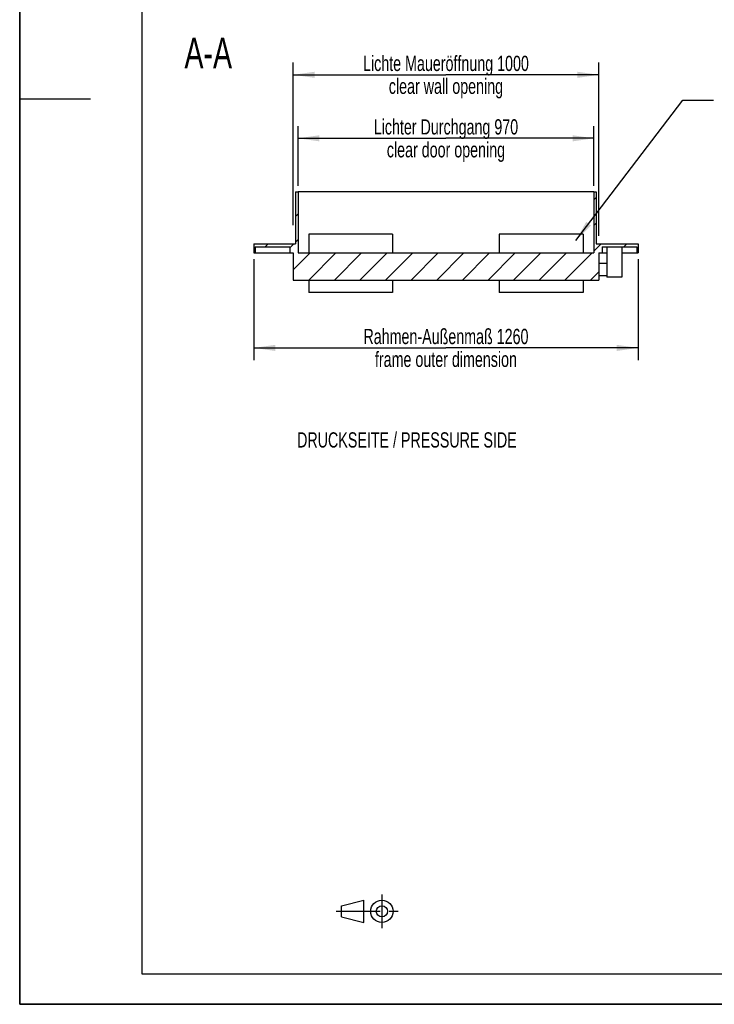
# Model space of a CAD drawing. Header units: millimetres. Extents: x 0 to 4200, y 0 to 5940.
# Tile 1 of 5: x 0 to 2278, y 0 to 3230. Entities that reach past the tile are written whole.
import ezdxf

# ---------------------------------------------------------------- set-up
doc = ezdxf.new("R2010")
doc.units = ezdxf.units.MM
doc.header["$LTSCALE"] = 387.2
doc.linetypes.add('CENTER', pattern=[0.6, 0.375, -0.075, 0.075, -0.075])
doc.layers.get('0').update_dxf_attribs({"linetype": 'CONTINUOUS'})
doc.layers.add('050_DIMENSIONING', color=7, linetype='CONTINUOUS')
doc.layers.add('053_NOTES', color=7, linetype='CONTINUOUS')
doc.styles.get("Standard").update_dxf_attribs({"font": 'txt', "width": 0.7})
doc.dimstyles.new('DIMSTYLE_1', dxfattribs={"dimtxt": 50, "dimasz": 70, "dimexe": 2, "dimexo": 1, "dimtad": 1, "dimtxsty": 'STANDARD', "dimblk": '_FILLED', "dimblk1": '_FILLED', "dimblk2": '_FILLED', "dimcen": 0.09, "dimazin": 2, "dimtp": 1.2, "dimtm": 1.2, "dimtfac": 1, "dimtofl": 0, "dimtmove": 0, "dimatfit": 3, "dimldrblk": '_FILLED', "dimfxl": 1, "dimtolj": 1, "dimarcsym": 0})
doc.dimstyles.new('DIMSTYLE_2', dxfattribs={"dimtxt": 50, "dimasz": 70, "dimexe": 2, "dimexo": 1, "dimtad": 1, "dimtxsty": 'STANDARD', "dimblk": '_FILLED', "dimblk1": '_FILLED', "dimblk2": '_FILLED', "dimcen": 0.09, "dimazin": 2, "dimtp": 0.8, "dimtm": 0.8, "dimtfac": 1, "dimtofl": 0, "dimtmove": 0, "dimatfit": 3, "dimldrblk": '_FILLED', "dimfxl": 1, "dimtolj": 1, "dimarcsym": 0})
doc.dimstyles.get("Standard").update_dxf_attribs({"dimtxt": 50, "dimasz": 70, "dimexe": 2, "dimexo": 1, "dimtad": 1, "dimtxsty": 'STANDARD', "dimblk": '_FILLED', "dimblk1": '_FILLED', "dimblk2": '_FILLED', "dimcen": 0.09, "dimazin": 2, "dimtol": 1, "dimtp": 0.01, "dimtm": 0.01, "dimtfac": 1, "dimtofl": 0, "dimtmove": 0, "dimatfit": 3, "dimldrblk": '_FILLED', "dimfxl": 1, "dimtolj": 1, "dimarcsym": 0})

# ---------------------------------------------------------------- blocks, each defined once
blk = doc.blocks.new('_FILLED')
at = {"color": 0, "linetype": 'BYBLOCK'}
blk.add_solid([(0, 0), (-1, 0.143), (-1, -0.143)], dxfattribs=at)
blk = doc.blocks.new('*D2')
at = {"layer": '050_DIMENSIONING', "color": 2, "linetype": 'CONTINUOUS'}
for p, q in [((767.8, 2444.8), (767.8, 2113.2)), ((2027.8, 2444.8), (2027.8, 2113.2)), ((767.8, 2153.2), (1397.8, 2153.2)), ((2027.8, 2153.2), (1397.8, 2153.2))]:
    blk.add_line(p, q, dxfattribs=at)
at = {"layer": '050_DIMENSIONING', "color": 2, "linetype": 'CONTINUOUS', "xscale": 70, "yscale": 70, "zscale": 70, "rotation": 180}
blk.add_blockref('_FILLED', (767.8, 2153.2), dxfattribs=at)
at = {"layer": '050_DIMENSIONING', "color": 2, "linetype": 'CONTINUOUS', "xscale": 70, "yscale": 70, "zscale": 70}
blk.add_blockref('_FILLED', (2027.8, 2153.2), dxfattribs=at)
at = {"layer": '050_DIMENSIONING', "color": 2, "linetype": 'CONTINUOUS', "insert": (1397.8, 2215.7), "char_height": 50, "width": 1128.214, "attachment_point": 2, "line_spacing_factor": 0.9}
blk.add_mtext('Rahmen-Außenmaß 1260\\Pframe outer dimension', dxfattribs=at)
blk = doc.blocks.new('*D5')
at = {"layer": '050_DIMENSIONING', "color": 2, "linetype": 'CONTINUOUS'}
for p, q in [((912.8, 2684.8), (912.8, 2880.7)), ((1882.8, 2684.8), (1882.8, 2880.7)), ((912.8, 2840.7), (1397.8, 2840.7)), ((1882.8, 2840.7), (1397.8, 2840.7))]:
    blk.add_line(p, q, dxfattribs=at)
at = {"layer": '050_DIMENSIONING', "color": 2, "linetype": 'CONTINUOUS', "xscale": 70, "yscale": 70, "zscale": 70, "rotation": 180}
blk.add_blockref('_FILLED', (912.8, 2840.7), dxfattribs=at)
at = {"layer": '050_DIMENSIONING', "color": 2, "linetype": 'CONTINUOUS', "xscale": 70, "yscale": 70, "zscale": 70}
blk.add_blockref('_FILLED', (1882.8, 2840.7), dxfattribs=at)
at = {"layer": '050_DIMENSIONING', "color": 2, "linetype": 'CONTINUOUS', "insert": (1397.8, 2903.2), "char_height": 50, "width": 1114.286, "attachment_point": 2, "line_spacing_factor": 0.9}
blk.add_mtext('Lichter Durchgang 970\\Pclear door opening', dxfattribs=at)
blk = doc.blocks.new('*D7')
at = {"layer": '050_DIMENSIONING', "color": 2, "linetype": 'CONTINUOUS'}
for p, q in [((896.8, 3061.5), (896.8, 3089)), ((1898.8, 3061.5), (1898.8, 3089)), ((896.8, 2556), (896.8, 3061.5)), ((896.8, 3049), (1397.8, 3049)), ((1898.8, 3049), (1397.8, 3049)), ((1898.8, 2520.9), (1898.8, 3061.5))]:
    blk.add_line(p, q, dxfattribs=at)
at = {"layer": '050_DIMENSIONING', "color": 2, "linetype": 'CONTINUOUS', "xscale": 70, "yscale": 70, "zscale": 70, "rotation": 180}
blk.add_blockref('_FILLED', (896.8, 3049), dxfattribs=at)
at = {"layer": '050_DIMENSIONING', "color": 2, "linetype": 'CONTINUOUS', "xscale": 70, "yscale": 70, "zscale": 70}
blk.add_blockref('_FILLED', (1898.8, 3049), dxfattribs=at)
at = {"layer": '050_DIMENSIONING', "color": 2, "linetype": 'CONTINUOUS', "insert": (1397.8, 3111.5), "char_height": 50, "width": 1307.857, "attachment_point": 2, "line_spacing_factor": 0.9}
blk.add_mtext('Lichte Maueröffnung 1000 \\Pclear wall opening', dxfattribs=at)
blk = doc.blocks.new('PROJEKTIONSMETHODE_1_BL3', base_point=(1140, 305))
at = {"color": 2, "linetype": 'CENTER'}
for p, q in [((1187.7, 360), (1187.7, 250)), ((1037.3, 305), (1242.7, 305))]:
    blk.add_line(p, q, dxfattribs=at)
at = {"color": 2, "linetype": 'CONTINUOUS'}
for p, q in [((1055.7, 323.3), (1129, 341.7)), ((1055.7, 286.7), (1055.7, 323.3)), ((1129, 268.3), (1129, 341.7)), ((1055.7, 286.7), (1129, 268.3))]:
    blk.add_line(p, q, dxfattribs=at)
for radius in [36.7, 18.3]:
    blk.add_circle((1187.7, 305), radius, dxfattribs=at)

msp = doc.modelspace()

# ---------------------------------------------------------------- hatches: boundary and pattern name
at = {"linetype": 'CONTINUOUS'}
h = msp.add_hatch(dxfattribs=at)
h.set_pattern_fill('A', color=2, scale=59.39697, angle=45, style=0, pattern_type=0)
h.set_pattern_definition([(45, (0, 0), (-42, 42), [])])
edge = h.paths.add_edge_path()
edge.add_line((912.846, 2464.805), (1882.846, 2464.805))
edge.add_line((1882.846, 2664.805), (1882.846, 2464.805))
edge.add_line((1882.846, 2664.805), (1890.846, 2664.805))
edge.add_line((1890.846, 2664.805), (1890.846, 2494.805))
edge.add_line((1890.846, 2494.805), (2027.846, 2494.805))
edge.add_line((2027.846, 2494.805), (2027.846, 2464.805))
edge.add_line((2023.846, 2464.805), (2027.846, 2464.805))
edge.add_line((2023.846, 2484.805), (2023.846, 2464.805))
edge.add_line((1909.846, 2484.805), (2023.846, 2484.805))
edge.add_line((1909.846, 2484.805), (1909.846, 2464.805))
edge.add_line((1898.846, 2464.805), (1909.846, 2464.805))
edge.add_line((1898.846, 2464.805), (1898.846, 2375.805))
edge.add_line((896.846, 2375.805), (1898.846, 2375.805))
edge.add_line((896.846, 2464.805), (896.846, 2375.805))
edge.add_line((885.846, 2464.805), (896.846, 2464.805))
edge.add_line((885.846, 2484.805), (885.846, 2464.805))
edge.add_line((771.846, 2484.805), (885.846, 2484.805))
edge.add_line((771.846, 2484.805), (771.846, 2464.805))
edge.add_line((767.846, 2464.805), (771.846, 2464.805))
edge.add_line((767.846, 2494.805), (767.846, 2464.805))
edge.add_line((767.846, 2494.805), (904.846, 2494.805))
edge.add_line((904.846, 2664.805), (904.846, 2494.805))
edge.add_line((904.846, 2664.805), (912.846, 2664.805))
edge.add_line((912.846, 2664.805), (912.846, 2464.805))

# ---------------------------------------------------------------- linework, layer by layer
at = {"color": 7, "linetype": 'CONTINUOUS'}
for p, q in [((0, 0), (0, 5940)), ((0, 0), (0, 5940)), ((904.846, 2664.805), (912.846, 2664.805)), ((904.846, 2664.805), (904.846, 2494.805)), ((1882.846, 2664.805), (912.846, 2664.805)), ((912.846, 2664.805), (912.846, 2464.805)), ((1882.846, 2664.805), (1890.846, 2664.805)), ((1882.846, 2664.805), (1882.846, 2464.805)), ((1890.846, 2664.805), (1890.846, 2494.805)), ((947.846, 2525.805), (947.846, 2464.805)), ((1222.846, 2525.805), (947.846, 2525.805)), ((1222.846, 2525.805), (1222.846, 2464.805)), ((1572.846, 2525.805), (1572.846, 2464.805)), ((1847.846, 2525.805), (1572.846, 2525.805)), ((1847.846, 2525.805), (1847.846, 2464.805)), ((767.846, 2494.805), (767.846, 2464.805)), ((767.846, 2494.805), (904.846, 2494.805)), ((1890.846, 2494.805), (2027.846, 2494.805)), ((2027.846, 2494.805), (2027.846, 2464.805)), ((767.846, 2464.805), (771.846, 2464.805)), ((771.846, 2484.805), (771.846, 2464.805)), ((771.846, 2484.805), (885.846, 2484.805)), ((771.846, 2464.805), (885.846, 2464.805)), ((885.846, 2484.805), (885.846, 2464.805)), ((885.846, 2464.805), (896.846, 2464.805)), ((896.846, 2464.805), (896.846, 2375.805)), ((912.846, 2464.805), (1882.846, 2464.805)), ((1898.846, 2464.805), (1909.846, 2464.805)), ((1898.846, 2464.805), (1898.846, 2375.805)), ((1909.846, 2484.805), (1909.846, 2464.805)), ((1909.846, 2484.805), (2023.846, 2484.805)), ((1909.846, 2464.805), (1924.846, 2464.805)), ((1924.846, 2484.805), (1924.846, 2384.805)), ((1974.846, 2484.805), (1974.846, 2384.805)), ((1974.846, 2464.805), (2023.846, 2464.805)), ((2023.846, 2484.805), (2023.846, 2464.805)), ((2023.846, 2464.805), (2027.846, 2464.805)), ((1924.846, 2429.805), (1898.846, 2429.805)), ((896.846, 2375.805), (1898.846, 2375.805)), ((947.846, 2375.805), (947.846, 2334.805)), ((1222.846, 2375.805), (1222.846, 2334.805)), ((1572.846, 2375.805), (1572.846, 2334.805)), ((1847.846, 2375.805), (1847.846, 2334.805)), ((1924.846, 2389.805), (1898.846, 2389.805)), ((1974.846, 2384.805), (1924.846, 2384.805)), ((1222.846, 2334.805), (947.846, 2334.805)), ((1847.846, 2334.805), (1572.846, 2334.805)), ((0, 0), (4200, 0)), ((0, 0), (4200, 0))]:
    msp.add_line(p, q, dxfattribs=at)
at = {"color": 3, "linetype": 'CONTINUOUS'}
for p, q in [((0, 5900), (0, 2970)), ((0, 2970), (0, 0)), ((0, 2970), (232, 2970)), ((4180, 0), (0, 0))]:
    msp.add_line(p, q, dxfattribs=at)
at = {"color": 5, "linetype": 'CONTINUOUS'}
for p, q in [((400, 5800), (400, 100)), ((400, 100), (4080, 100))]:
    msp.add_line(p, q, dxfattribs=at)

# ---------------------------------------------------------------- block references
at = {"color": 2, "linetype": 'CONTINUOUS'}
msp.add_blockref('PROJEKTIONSMETHODE_1_BL3', (1140, 305), dxfattribs=at)

# ---------------------------------------------------------------- texts
at = {"layer": '053_NOTES', "color": 2, "linetype": 'CONTINUOUS', "line_spacing_factor": 0.9}
for s, insert, char_height, width, attachment_point in [('A-A', (696.321, 3170.396), 100, 364.28571, 3), ('DRUCKSEITE / PRESSURE SIDE', (909.565, 1876.339), 50, 1523.21429, 1)]:
    msp.add_mtext(s, dxfattribs=dict(at, insert=insert, char_height=char_height, width=width, attachment_point=attachment_point))

# ---------------------------------------------------------------- dimensions: what is measured, and where the dimension line sits
at = {"layer": '050_DIMENSIONING', "color": 2, "linetype": 'CONTINUOUS'}
dim = msp.add_linear_dim(base=(1898.846, 3049.038), p1=(896.846, 2554.99), p2=(1898.846, 2519.904), text='Lichte Maueröffnung 1000 \\Pclear wall opening', dimstyle='DIMSTYLE_1', dxfattribs=at)
dim.commit()
dim.dimension.update_dxf_attribs({"geometry": '*D7', "text_midpoint": (1397.846, 3049.038), "dimtype": 160})
for base, p1, p2, text, dimstyle, picture, middle in [((912.846, 2840.659), (1882.846, 2683.805), (912.846, 2683.805), 'Lichter Durchgang <>\\Pclear door opening', 'DIMSTYLE_2', '*D5', (1397.846, 2840.659)), ((767.846, 2153.192), (2027.846, 2445.805), (767.846, 2445.805), 'Rahmen-Außenmaß <>\\Pframe outer dimension', 'DIMSTYLE_1', '*D2', (1397.846, 2153.192))]:
    dim = msp.add_linear_dim(base=base, p1=p1, p2=p2, angle=180, text=text, dimstyle=dimstyle, dxfattribs=at)
    dim.commit()
    dim.dimension.update_dxf_attribs({"geometry": picture, "text_midpoint": middle, "dimtype": 160})

# ---------------------------------------------------------------- leaders
at = {"layer": '053_NOTES', "color": 2, "linetype": 'CONTINUOUS'}
msp.add_leader([(1823.324, 2504.972), (2174.649, 2965.884), (2274.649, 2965.884)], dimstyle='STANDARD', override={"dimtad": 0}, dxfattribs=at)

doc.saveas('drawing.dxf')
